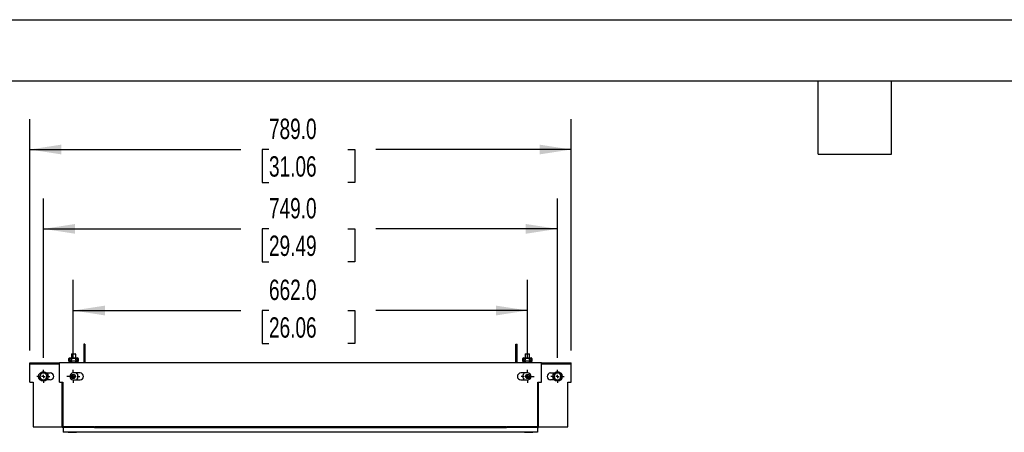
# Model space of a CAD drawing. Header units: millimetres. Extents: x 0 to 3912, y 0 to 3023.
# Tile 6 of 11: x 739 to 2174, y 2422 to 3023. Entities that reach past the tile are written whole.
import ezdxf

# ---------------------------------------------------------------- set-up
doc = ezdxf.new("R2010")
doc.units = ezdxf.units.MM
doc.header["$LTSCALE"] = 14
doc.layers.add('DIMENSIONS', color=140, linetype='Continuous', lineweight=25)
doc.layers.add('TEXT', color=140, linetype='Continuous', lineweight=25)
doc.styles.add('SLDTEXTSTYLE0', font='TXT', dxfattribs={"width": 0.7})
doc.dimstyles.new('SLDDIMSTYLE1', dxfattribs={"dimtxt": 30.212109, "dimasz": 46.228, "dimexe": 0, "dimexo": 0.0625, "dimgap": 7.553027, "dimtad": 0, "dimtih": 1, "dimtoh": 1, "dimdec": 1, "dimrnd": 1e-09, "dimzin": 4, "dimdsep": 46, "dimtxsty": 'SLDTEXTSTYLE0', "dimsah": 1, "dimcen": 0.09, "dimadec": 0, "dimazin": 1, "dimtfac": 1, "dimtdec": 1, "dimtofl": 0, "dimtmove": 0, "dimatfit": 3, "dimfxl": 0, "dimfrac": 2, "dimtolj": 1, "dimtzin": 12, "dimarcsym": 0})

# ---------------------------------------------------------------- blocks, each defined once
blk = doc.blocks.new('_D_4')
at = {"layer": 'DIMENSIONS'}
for p, q in [((817.2, 2530.7), (817.2, 2643.8)), ((1479.2, 2530.7), (1479.2, 2643.8)), ((817.2, 2599.4), (1061.4, 2599.4)), ((1102.3, 2599.4), (1092.2, 2599.4)), ((1092.2, 2599.4), (1092.2, 2551.3)), ((1217.2, 2599.4), (1227.4, 2599.4)), ((1227.4, 2599.4), (1227.4, 2551.3)), ((1479.2, 2599.4), (1258.2, 2599.4)), ((1092.2, 2551.3), (1102.3, 2551.3)), ((1227.4, 2551.3), (1217.2, 2551.3))]:
    blk.add_line(p, q, dxfattribs=at)
for points in [[(817.2, 2599.4), (863.4, 2592.2), (863.4, 2606.5)], [(1479.2, 2599.4), (1433, 2606.5), (1433, 2592.2)]]:
    blk.add_solid(points, dxfattribs=at)
at = {"layer": 'DIMENSIONS', "char_height": 29.63, "attachment_point": 1, "style": 'SLDTEXTSTYLE0'}
for s, insert in [('662.0', (1102.3, 2644.3)), ('26.06', (1102.3, 2589.5))]:
    blk.add_mtext(s, dxfattribs=dict(at, insert=insert))
blk = doc.blocks.new('_D_5')
at = {"layer": 'DIMENSIONS'}
for p, q in [((773.7, 2530.7), (773.7, 2762.6)), ((1522.7, 2530.7), (1522.7, 2762.6)), ((773.7, 2718.2), (1061.4, 2718.2)), ((1102.3, 2718.2), (1092.2, 2718.2)), ((1092.2, 2718.2), (1092.2, 2670.2)), ((1217.2, 2718.2), (1227.4, 2718.2)), ((1227.4, 2718.2), (1227.4, 2670.2)), ((1522.7, 2718.2), (1258.2, 2718.2)), ((1092.2, 2670.2), (1102.3, 2670.2)), ((1227.4, 2670.2), (1217.2, 2670.2))]:
    blk.add_line(p, q, dxfattribs=at)
for points in [[(773.7, 2718.2), (819.9, 2711.1), (819.9, 2725.3)], [(1522.7, 2718.2), (1476.5, 2725.3), (1476.5, 2711.1)]]:
    blk.add_solid(points, dxfattribs=at)
at = {"layer": 'DIMENSIONS', "char_height": 29.63, "attachment_point": 1, "style": 'SLDTEXTSTYLE0'}
for s, insert in [('749.0', (1102.3, 2763.1)), ('29.49', (1102.3, 2708.4))]:
    blk.add_mtext(s, dxfattribs=dict(at, insert=insert))
blk = doc.blocks.new('_D_6')
at = {"layer": 'DIMENSIONS'}
for p, q in [((753.7, 2541.2), (753.7, 2878.1)), ((1542.7, 2541.2), (1542.7, 2878.1)), ((753.7, 2833.7), (1061.4, 2833.7)), ((1102.3, 2833.7), (1092.2, 2833.7)), ((1092.2, 2833.7), (1092.2, 2785.7)), ((1217.2, 2833.7), (1227.4, 2833.7)), ((1227.4, 2833.7), (1227.4, 2785.7)), ((1542.7, 2833.7), (1258.2, 2833.7)), ((1092.2, 2785.7), (1102.3, 2785.7)), ((1227.4, 2785.7), (1217.2, 2785.7))]:
    blk.add_line(p, q, dxfattribs=at)
for points in [[(753.7, 2833.7), (799.9, 2826.6), (799.9, 2840.8)], [(1542.7, 2833.7), (1496.5, 2840.8), (1496.5, 2826.6)]]:
    blk.add_solid(points, dxfattribs=at)
at = {"layer": 'DIMENSIONS', "char_height": 29.63, "attachment_point": 1, "style": 'SLDTEXTSTYLE0'}
for s, insert in [('789.0', (1102.3, 2878.6)), ('31.06', (1102.3, 2823.9))]:
    blk.add_mtext(s, dxfattribs=dict(at, insert=insert))
blk = doc.blocks.new('SW_CENTERMARKSYMBOL_50')
at = {"layer": 'DIMENSIONS', "color": 0}
for p, q in [((-5.08, 0), (-9.54, 0)), ((0, 0), (-2.54, 0)), ((0, 5.08), (0, 9.54)), ((0, 0), (0, 2.54)), ((0, 0), (0, -2.54)), ((0, 0), (2.54, 0)), ((5.08, 0), (9.54, 0)), ((0, -5.08), (0, -9.54))]:
    blk.add_line(p, q, dxfattribs=at)
blk = doc.blocks.new('SW_CENTERMARKSYMBOL_51')
at = {"layer": 'DIMENSIONS', "color": 0}
for p, q in [((-5.08, 0), (-9.54, 0)), ((0, 0), (-2.54, 0)), ((0, 5.08), (0, 9.54)), ((0, 0), (0, 2.54)), ((0, 0), (0, -2.54)), ((0, 0), (2.54, 0)), ((5.08, 0), (9.54, 0)), ((0, -5.08), (0, -9.54))]:
    blk.add_line(p, q, dxfattribs=at)
blk = doc.blocks.new('SW_CENTERMARKSYMBOL_52')
at = {"layer": 'DIMENSIONS', "color": 0}
for p, q in [((-5.08, 0), (-9.54, 0)), ((0, 0), (-2.54, 0)), ((0, 5.08), (0, 9.54)), ((0, 0), (0, 2.54)), ((0, 0), (0, -2.54)), ((0, 0), (2.54, 0)), ((5.08, 0), (9.54, 0)), ((0, -5.08), (0, -9.54))]:
    blk.add_line(p, q, dxfattribs=at)
blk = doc.blocks.new('SW_CENTERMARKSYMBOL_53')
at = {"layer": 'DIMENSIONS', "color": 0}
for p, q in [((-5.08, 0), (-9.54, 0)), ((0, 0), (-2.54, 0)), ((0, 5.08), (0, 9.54)), ((0, 0), (0, 2.54)), ((0, 0), (0, -2.54)), ((0, 0), (2.54, 0)), ((5.08, 0), (9.54, 0)), ((0, -5.08), (0, -9.54))]:
    blk.add_line(p, q, dxfattribs=at)

msp = doc.modelspace()

# ---------------------------------------------------------------- linework, layer by layer
at = {"color": 7, "linetype": 'Continuous'}
msp.add_line((0.03, 3022.64), (3911.63, 3022.64), dxfattribs=at)
for p, q in [((832.68, 2550.42), (832.68, 2523.42)), ((834.18, 2550.42), (832.68, 2550.42)), ((834.18, 2550.42), (834.18, 2523.42)), ((1462.18, 2523.42), (1462.18, 2550.42)), ((1462.18, 2550.42), (1463.68, 2550.42)), ((1463.68, 2523.42), (1463.68, 2550.42)), ((810.93, 2525.42), (810.93, 2529.42)), ((811.43, 2529.42), (811.43, 2525.42)), ((811.93, 2530.42), (814.93, 2530.42)), ((811.93, 2529.42), (811.93, 2530.42)), ((814.93, 2529.42), (811.93, 2529.42)), ((811.93, 2529.42), (811.93, 2527.42)), ((811.93, 2527.42), (814.93, 2527.42)), ((813.18, 2524.92), (811.93, 2524.92)), ((812.18, 2525.65), (812.18, 2527.42)), ((812.93, 2525.65), (812.18, 2525.65)), ((812.43, 2525.4), (813.04, 2525.4)), ((812.93, 2527.42), (812.93, 2525.65)), ((822.43, 2525.65), (812.93, 2525.65)), ((822.33, 2525.4), (813.04, 2525.4)), ((815.18, 2536.42), (814.68, 2535.92)), ((814.68, 2535.92), (814.68, 2530.42)), ((816.82, 2535.92), (814.68, 2535.92)), ((814.68, 2525.4), (814.68, 2523.42)), ((814.93, 2530.42), (814.93, 2529.42)), ((814.93, 2530.42), (820.43, 2530.42)), ((820.43, 2529.92), (814.93, 2529.92)), ((820.43, 2529.9), (814.93, 2529.9)), ((820.43, 2529.65), (814.93, 2529.65)), ((814.93, 2527.42), (814.93, 2529.42)), ((815.18, 2536.42), (816.97, 2536.42)), ((820.68, 2535.92), (816.82, 2535.92)), ((816.97, 2536.42), (820.18, 2536.42)), ((820.68, 2535.92), (820.18, 2536.42)), ((820.43, 2530.42), (823.43, 2530.42)), ((820.43, 2529.42), (820.43, 2530.42)), ((820.43, 2529.42), (820.43, 2527.42)), ((823.43, 2529.42), (820.43, 2529.42)), ((820.43, 2527.42), (823.43, 2527.42)), ((820.68, 2530.42), (820.68, 2535.92)), ((820.68, 2523.42), (820.68, 2525.4)), ((823.43, 2524.92), (822.18, 2524.92)), ((822.33, 2525.4), (822.93, 2525.4)), ((822.43, 2525.65), (822.43, 2527.42)), ((823.18, 2525.65), (822.43, 2525.65)), ((823.18, 2527.42), (823.18, 2525.65)), ((823.43, 2530.42), (823.43, 2529.42)), ((823.43, 2527.42), (823.43, 2529.42)), ((823.93, 2525.42), (823.93, 2529.42)), ((824.43, 2529.42), (824.43, 2525.42)), ((1471.93, 2525.42), (1471.93, 2529.42)), ((1472.43, 2529.42), (1472.43, 2525.42)), ((1472.93, 2530.42), (1475.93, 2530.42)), ((1472.93, 2529.42), (1472.93, 2530.42)), ((1475.93, 2529.42), (1472.93, 2529.42)), ((1472.93, 2529.42), (1472.93, 2527.42)), ((1472.93, 2527.42), (1475.93, 2527.42)), ((1474.18, 2524.92), (1472.93, 2524.92)), ((1473.18, 2525.65), (1473.18, 2527.42)), ((1473.93, 2525.65), (1473.18, 2525.65)), ((1473.43, 2525.4), (1474.04, 2525.4)), ((1473.93, 2527.42), (1473.93, 2525.65)), ((1483.43, 2525.65), (1473.93, 2525.65)), ((1483.33, 2525.4), (1474.04, 2525.4)), ((1476.18, 2536.42), (1475.68, 2535.92)), ((1475.68, 2535.92), (1475.68, 2530.42)), ((1481.68, 2535.92), (1475.68, 2535.92)), ((1475.68, 2525.4), (1475.68, 2523.42)), ((1475.93, 2530.42), (1475.93, 2529.42)), ((1475.93, 2530.42), (1481.43, 2530.42)), ((1481.43, 2529.92), (1475.93, 2529.92)), ((1481.43, 2529.9), (1475.93, 2529.9)), ((1481.43, 2529.65), (1475.93, 2529.65)), ((1475.93, 2527.42), (1475.93, 2529.42)), ((1476.18, 2536.42), (1481.18, 2536.42)), ((1481.68, 2535.92), (1481.18, 2536.42)), ((1481.43, 2530.42), (1484.43, 2530.42)), ((1481.43, 2529.42), (1481.43, 2530.42)), ((1484.43, 2529.42), (1481.43, 2529.42)), ((1481.43, 2529.42), (1481.43, 2527.42)), ((1481.43, 2527.42), (1484.43, 2527.42)), ((1481.68, 2530.42), (1481.68, 2535.92)), ((1481.68, 2523.42), (1481.68, 2525.4)), ((1484.43, 2524.92), (1483.18, 2524.92)), ((1483.33, 2525.4), (1483.93, 2525.4)), ((1483.43, 2525.65), (1483.43, 2527.42)), ((1484.18, 2525.65), (1483.43, 2525.65)), ((1484.18, 2527.42), (1484.18, 2525.65)), ((1484.43, 2530.42), (1484.43, 2529.42)), ((1484.43, 2527.42), (1484.43, 2529.42)), ((1484.93, 2525.42), (1484.93, 2529.42)), ((1485.43, 2529.42), (1485.43, 2525.42)), ((753.68, 2523.42), (797.18, 2523.42)), ((753.68, 2521.92), (753.68, 2523.42)), ((753.68, 2521.92), (797.18, 2521.92)), ((753.68, 2521.92), (753.68, 2521.92)), ((753.68, 2494.92), (753.68, 2521.92)), ((753.68, 2521.92), (797.18, 2521.92)), ((797.18, 2494.92), (797.18, 2523.42)), ((1499.18, 2523.42), (797.18, 2523.42)), ((813.18, 2524.42), (811.93, 2524.42)), ((813.68, 2523.42), (813.68, 2523.92)), ((814.18, 2523.92), (814.18, 2523.42)), ((821.18, 2523.42), (821.18, 2523.92)), ((821.68, 2523.92), (821.68, 2523.42)), ((823.43, 2524.42), (822.18, 2524.42)), ((1474.18, 2524.42), (1472.93, 2524.42)), ((1474.68, 2523.42), (1474.68, 2523.92)), ((1475.18, 2523.92), (1475.18, 2523.42)), ((1482.18, 2523.42), (1482.18, 2523.92)), ((1482.68, 2523.92), (1482.68, 2523.42)), ((1484.43, 2524.42), (1483.18, 2524.42)), ((1499.18, 2494.92), (1499.18, 2523.42)), ((1499.18, 2523.42), (1542.68, 2523.42)), ((1499.18, 2521.92), (1542.68, 2521.92)), ((1499.18, 2521.92), (1542.68, 2521.92)), ((1542.68, 2521.92), (1542.68, 2523.42)), ((1542.68, 2521.92), (1542.68, 2521.92)), ((1542.68, 2494.92), (1542.68, 2521.92)), ((778.58, 2508.42), (783.68, 2508.42)), ((783.68, 2498.42), (778.58, 2498.42)), ((827.18, 2508.42), (817.18, 2508.42)), ((817.18, 2498.42), (827.18, 2498.42)), ((1479.18, 2508.42), (1469.18, 2508.42)), ((1469.18, 2498.42), (1479.18, 2498.42)), ((1512.68, 2508.42), (1517.78, 2508.42)), ((1517.78, 2498.42), (1512.68, 2498.42)), ((753.68, 2494.92), (758.68, 2494.92)), ((758.68, 2494.92), (758.68, 2429.92)), ((797.18, 2494.92), (802.18, 2494.92)), ((801.18, 2428.92), (801.18, 2494.92)), ((802.18, 2494.92), (802.18, 2429.92)), ((1494.18, 2494.92), (1499.18, 2494.92)), ((1494.18, 2429.92), (1494.18, 2494.92)), ((1495.18, 2428.92), (1495.18, 2494.92)), ((1537.68, 2494.92), (1542.68, 2494.92)), ((1537.68, 2429.92), (1537.68, 2494.92)), ((758.68, 2429.92), (801.18, 2429.92)), ((802.68, 2428.92), (801.18, 2428.92)), ((847.18, 2429.92), (802.18, 2429.92)), ((802.68, 2428.92), (802.68, 2422.42)), ((848.18, 2428.92), (802.68, 2428.92)), ((825.68, 2429.92), (825.68, 2428.92)), ((847.18, 2429.92), (848.18, 2429.92)), ((847.18, 2429.92), (847.18, 2429.92)), ((848.18, 2428.42), (848.18, 2429.92)), ((1448.18, 2429.92), (848.18, 2429.92)), ((848.18, 2429.92), (848.18, 2429.92)), ((1448.18, 2428.42), (848.18, 2428.42)), ((1448.18, 2428.42), (1448.18, 2429.92)), ((1448.18, 2429.92), (1449.18, 2429.92)), ((1448.18, 2429.92), (1448.18, 2429.92)), ((1493.68, 2428.92), (1448.18, 2428.92)), ((1494.18, 2429.92), (1449.18, 2429.92)), ((1449.18, 2429.92), (1449.18, 2429.92)), ((1470.68, 2429.92), (1470.68, 2428.92)), ((1493.68, 2428.92), (1493.68, 2422.42)), ((1493.68, 2428.92), (1495.18, 2428.92)), ((1495.18, 2429.92), (1537.68, 2429.92)), ((1493.68, 2422.42), (802.68, 2422.42)), ((809.68, 2422.42), (809.68, 2422.12)), ((809.68, 2422.12), (810.54, 2422.12)), ((810.54, 2422.12), (821.68, 2422.12)), ((821.68, 2422.12), (821.68, 2422.42)), ((1474.68, 2422.42), (1474.68, 2422.12)), ((1474.68, 2422.12), (1475.54, 2422.12)), ((1475.54, 2422.12), (1486.68, 2422.12)), ((1486.68, 2422.12), (1486.68, 2422.42))]:
    msp.add_line(p, q)
for centre, radius in [((773.68, 2503.42), 7), ((1522.68, 2503.42), 7), ((817.18, 2503.42), 3), ((817.18, 2503.42), 2.5), ((1479.18, 2503.42), 3), ((1479.18, 2503.42), 2.5)]:
    msp.add_circle(centre, radius)
for centre, radius, start, end in [((811.93, 2529.42), 1, 90, 180), ((811.93, 2525.42), 1, 180, 270), ((811.93, 2529.42), 0.5, 90, 180), ((811.93, 2525.42), 0.5, 180, 270), ((813.18, 2523.92), 1, 0, 90), ((822.18, 2523.92), 1, 90, 180), ((823.43, 2529.42), 1, 0, 90), ((823.43, 2529.42), 0.5, 0, 90), ((823.43, 2525.42), 1, 270, 0), ((823.43, 2525.42), 0.5, 270, 0), ((1472.93, 2529.42), 1, 90, 180), ((1472.93, 2525.42), 1, 180, 270), ((1472.93, 2529.42), 0.5, 90, 180), ((1472.93, 2525.42), 0.5, 180, 270), ((1474.18, 2523.92), 1, 0, 90), ((1483.18, 2523.92), 1, 90, 180), ((1484.43, 2529.42), 1, 0, 90), ((1484.43, 2529.42), 0.5, 0, 90), ((1484.43, 2525.42), 0.5, 270, 0), ((1484.43, 2525.42), 1, 270, 0), ((813.18, 2523.92), 0.5, 0, 90), ((822.18, 2523.92), 0.5, 90, 180), ((1474.18, 2523.92), 0.5, 0, 90), ((1483.18, 2523.92), 0.5, 90, 180), ((773.68, 2503.42), 5, 159.08274, 219.08274), ((773.68, 2503.42), 5, 99.08274, 159.08274), ((773.68, 2503.42), 5, 219.08274, 279.08274), ((773.68, 2503.42), 5, 39.08274, 99.08274), ((773.68, 2503.42), 5, 279.08274, 339.08274), ((773.68, 2503.42), 5, 339.08274, 39.08274), ((783.68, 2503.42), 5, 270, 90), ((817.18, 2503.42), 5, 90, 270), ((817.18, 2503.42), 7, 314.41531, 45.58469), ((827.18, 2503.42), 5, 270, 90), ((1469.18, 2503.42), 5, 90, 270), ((1479.18, 2503.42), 7, 134.41531, 225.58469), ((1479.18, 2503.42), 5, 270, 90), ((1512.68, 2503.42), 5, 90, 270), ((1522.68, 2503.42), 5, 159.08274, 219.08274), ((1522.68, 2503.42), 5, 99.08274, 159.08274), ((1522.68, 2503.42), 5, 219.08274, 279.08274), ((1522.68, 2503.42), 5, 39.08274, 99.08274), ((1522.68, 2503.42), 5, 279.08274, 339.08274), ((1522.68, 2503.42), 5, 339.08274, 39.08274)]:
    msp.add_arc(centre, radius, start, end)
for points, knots in [([(812.18, 2525.65), (812.18, 2525.6), (812.21, 2525.53), (812.3, 2525.43), (812.37, 2525.4), (812.43, 2525.4)], [0, 0, 0, 0, 0.5, 0.5, 1, 1, 1, 1]), ([(812.93, 2525.65), (812.93, 2525.6), (812.94, 2525.53), (812.98, 2525.43), (813.01, 2525.4), (813.04, 2525.4)], [0, 0, 0, 0, 0.5, 0.5, 1, 1, 1, 1]), ([(822.43, 2525.65), (822.43, 2525.6), (822.42, 2525.53), (822.38, 2525.43), (822.35, 2525.4), (822.33, 2525.4)], [0, 0, 0, 0, 0.5, 0.5, 1, 1, 1, 1]), ([(823.18, 2525.65), (823.18, 2525.6), (823.16, 2525.53), (823.06, 2525.43), (822.99, 2525.4), (822.93, 2525.4)], [0, 0, 0, 0, 0.5, 0.5, 1, 1, 1, 1]), ([(1473.18, 2525.65), (1473.18, 2525.6), (1473.21, 2525.53), (1473.3, 2525.43), (1473.37, 2525.4), (1473.43, 2525.4)], [0, 0, 0, 0, 0.5, 0.5, 1, 1, 1, 1]), ([(1473.93, 2525.65), (1473.93, 2525.6), (1473.94, 2525.53), (1473.98, 2525.43), (1474.01, 2525.4), (1474.04, 2525.4)], [0, 0, 0, 0, 0.5, 0.5, 1, 1, 1, 1]), ([(1483.43, 2525.65), (1483.43, 2525.6), (1483.42, 2525.53), (1483.38, 2525.43), (1483.35, 2525.4), (1483.33, 2525.4)], [0, 0, 0, 0, 0.5, 0.5, 1, 1, 1, 1]), ([(1484.18, 2525.65), (1484.18, 2525.6), (1484.16, 2525.53), (1484.06, 2525.43), (1483.99, 2525.4), (1483.93, 2525.4)], [0, 0, 0, 0, 0.5, 0.5, 1, 1, 1, 1]), ([(769.01, 2505.21), (768.98, 2505.12), (768.91, 2504.94), (768.81, 2504.67), (768.7, 2504.39), (768.6, 2504.12), (768.44, 2503.72), (768.24, 2503.18), (768.07, 2502.74), (767.98, 2502.51)], [0, 0, 0, 0, 0.099279, 0.198139, 0.2973344, 0.3975954, 0.4996159, 0.7449304, 1, 1, 1, 1]), ([(767.98, 2502.51), (768.06, 2502.42), (768.21, 2502.23), (768.44, 2501.95), (768.66, 2501.68), (768.91, 2501.37), (769.19, 2501.02), (769.5, 2500.65), (769.7, 2500.4), (769.8, 2500.27)], [0, 0, 0, 0, 0.1290501, 0.2550217, 0.3786008, 0.5005697, 0.6695888, 0.8349422, 1, 1, 1, 1]), ([(770.04, 2507.9), (770, 2507.79), (769.91, 2507.57), (769.79, 2507.23), (769.66, 2506.9), (769.52, 2506.53), (769.36, 2506.12), (769.19, 2505.66), (769.07, 2505.36), (769.01, 2505.21)], [0, 0, 0, 0, 0.1291166, 0.2550595, 0.378518, 0.5002786, 0.669222, 0.8346725, 1, 1, 1, 1]), ([(769.8, 2500.27), (769.86, 2500.2), (769.98, 2500.04), (770.17, 2499.82), (770.35, 2499.59), (770.54, 2499.37), (770.81, 2499.03), (771.17, 2498.58), (771.47, 2498.22), (771.62, 2498.03)], [0, 0, 0, 0, 0.0992957, 0.198226, 0.2975493, 0.3979996, 0.500274, 0.7454211, 1, 1, 1, 1]), ([(772.89, 2508.36), (772.8, 2508.34), (772.61, 2508.31), (772.32, 2508.27), (772.03, 2508.22), (771.74, 2508.18), (771.32, 2508.11), (770.75, 2508.02), (770.28, 2507.94), (770.04, 2507.9)], [0, 0, 0, 0, 0.09927902, 0.19813902, 0.29733442, 0.39759543, 0.49961594, 0.74493039, 1, 1, 1, 1]), ([(771.62, 2498.03), (771.74, 2498.05), (771.98, 2498.09), (772.33, 2498.14), (772.68, 2498.2), (773.08, 2498.26), (773.51, 2498.33), (773.99, 2498.41), (774.31, 2498.46), (774.47, 2498.49)], [0, 0, 0, 0, 0.12911658, 0.25505947, 0.378518, 0.50027863, 0.66922197, 0.83467248, 1, 1, 1, 1]), ([(775.74, 2508.82), (775.62, 2508.8), (775.39, 2508.76), (775.03, 2508.7), (774.68, 2508.65), (774.29, 2508.58), (773.85, 2508.51), (773.37, 2508.44), (773.05, 2508.39), (772.89, 2508.36)], [0, 0, 0, 0, 0.1291166, 0.2550595, 0.378518, 0.5002786, 0.669222, 0.8346725, 1, 1, 1, 1]), ([(774.47, 2498.49), (774.57, 2498.5), (774.76, 2498.53), (775.05, 2498.58), (775.33, 2498.62), (775.62, 2498.67), (776.05, 2498.74), (776.62, 2498.83), (777.09, 2498.9), (777.32, 2498.94)], [0, 0, 0, 0, 0.09927902, 0.19813902, 0.29733442, 0.39759543, 0.49961594, 0.74493039, 1, 1, 1, 1]), ([(777.56, 2506.57), (777.5, 2506.65), (777.38, 2506.8), (777.2, 2507.03), (777.01, 2507.25), (776.83, 2507.48), (776.56, 2507.81), (776.19, 2508.26), (775.9, 2508.63), (775.74, 2508.82)], [0, 0, 0, 0, 0.0991792, 0.1979753, 0.297143, 0.3974126, 0.4994779, 0.7449565, 1, 1, 1, 1]), ([(777.32, 2498.94), (777.37, 2499.05), (777.45, 2499.28), (777.58, 2499.61), (777.71, 2499.95), (777.85, 2500.32), (778.01, 2500.73), (778.18, 2501.18), (778.3, 2501.49), (778.35, 2501.64)], [0, 0, 0, 0, 0.1291166, 0.2550595, 0.378518, 0.5002786, 0.669222, 0.8346725, 1, 1, 1, 1]), ([(779.38, 2504.33), (779.31, 2504.43), (779.16, 2504.61), (778.93, 2504.89), (778.71, 2505.17), (778.46, 2505.48), (778.18, 2505.82), (777.87, 2506.2), (777.67, 2506.45), (777.56, 2506.57)], [0, 0, 0, 0, 0.1287968, 0.2545548, 0.377955, 0.4997735, 0.6691232, 0.8347365, 1, 1, 1, 1]), ([(778.35, 2501.64), (778.39, 2501.73), (778.46, 2501.91), (778.56, 2502.18), (778.66, 2502.45), (778.77, 2502.72), (778.92, 2503.13), (779.13, 2503.67), (779.3, 2504.11), (779.38, 2504.33)], [0, 0, 0, 0, 0.099279, 0.198139, 0.2973344, 0.3975954, 0.4996159, 0.7449304, 1, 1, 1, 1]), ([(1518.01, 2505.21), (1517.98, 2505.12), (1517.91, 2504.94), (1517.81, 2504.67), (1517.7, 2504.39), (1517.6, 2504.12), (1517.44, 2503.72), (1517.24, 2503.18), (1517.07, 2502.74), (1516.98, 2502.51)], [0, 0, 0, 0, 0.099279, 0.198139, 0.2973344, 0.3975954, 0.4996159, 0.7449304, 1, 1, 1, 1]), ([(1516.98, 2502.51), (1517.06, 2502.42), (1517.21, 2502.23), (1517.44, 2501.95), (1517.66, 2501.68), (1517.91, 2501.37), (1518.19, 2501.02), (1518.5, 2500.65), (1518.7, 2500.4), (1518.8, 2500.27)], [0, 0, 0, 0, 0.1290501, 0.2550217, 0.3786008, 0.5005697, 0.6695888, 0.8349422, 1, 1, 1, 1]), ([(1519.04, 2507.9), (1519, 2507.79), (1518.91, 2507.57), (1518.79, 2507.23), (1518.66, 2506.9), (1518.52, 2506.53), (1518.36, 2506.12), (1518.19, 2505.66), (1518.07, 2505.36), (1518.01, 2505.21)], [0, 0, 0, 0, 0.1291166, 0.2550595, 0.378518, 0.5002786, 0.669222, 0.8346725, 1, 1, 1, 1]), ([(1518.8, 2500.27), (1518.86, 2500.2), (1518.98, 2500.04), (1519.17, 2499.82), (1519.35, 2499.59), (1519.54, 2499.37), (1519.81, 2499.03), (1520.17, 2498.58), (1520.47, 2498.22), (1520.62, 2498.03)], [0, 0, 0, 0, 0.0992957, 0.198226, 0.2975493, 0.3979996, 0.500274, 0.7454211, 1, 1, 1, 1]), ([(1521.89, 2508.36), (1521.8, 2508.34), (1521.61, 2508.31), (1521.32, 2508.27), (1521.03, 2508.22), (1520.74, 2508.18), (1520.32, 2508.11), (1519.75, 2508.02), (1519.28, 2507.94), (1519.04, 2507.9)], [0, 0, 0, 0, 0.099279, 0.198139, 0.2973344, 0.3975954, 0.4996159, 0.7449304, 1, 1, 1, 1]), ([(1520.62, 2498.03), (1520.74, 2498.05), (1520.98, 2498.09), (1521.33, 2498.14), (1521.68, 2498.2), (1522.08, 2498.26), (1522.51, 2498.33), (1522.99, 2498.41), (1523.31, 2498.46), (1523.47, 2498.49)], [0, 0, 0, 0, 0.1291166, 0.2550595, 0.378518, 0.5002786, 0.669222, 0.8346725, 1, 1, 1, 1]), ([(1524.74, 2508.82), (1524.62, 2508.8), (1524.39, 2508.76), (1524.03, 2508.7), (1523.68, 2508.65), (1523.29, 2508.58), (1522.85, 2508.51), (1522.37, 2508.44), (1522.05, 2508.39), (1521.89, 2508.36)], [0, 0, 0, 0, 0.1291166, 0.2550595, 0.378518, 0.5002786, 0.669222, 0.8346725, 1, 1, 1, 1]), ([(1523.47, 2498.49), (1523.57, 2498.5), (1523.76, 2498.53), (1524.05, 2498.58), (1524.33, 2498.62), (1524.62, 2498.67), (1525.05, 2498.74), (1525.62, 2498.83), (1526.09, 2498.9), (1526.32, 2498.94)], [0, 0, 0, 0, 0.099279, 0.198139, 0.2973344, 0.3975954, 0.4996159, 0.7449304, 1, 1, 1, 1]), ([(1526.56, 2506.57), (1526.5, 2506.65), (1526.38, 2506.8), (1526.2, 2507.03), (1526.01, 2507.25), (1525.83, 2507.48), (1525.56, 2507.81), (1525.19, 2508.26), (1524.9, 2508.63), (1524.74, 2508.82)], [0, 0, 0, 0, 0.0991792, 0.1979753, 0.297143, 0.3974126, 0.4994779, 0.7449565, 1, 1, 1, 1]), ([(1526.32, 2498.94), (1526.37, 2499.05), (1526.45, 2499.28), (1526.58, 2499.61), (1526.71, 2499.95), (1526.85, 2500.32), (1527.01, 2500.73), (1527.18, 2501.18), (1527.3, 2501.49), (1527.35, 2501.64)], [0, 0, 0, 0, 0.12911658, 0.25505947, 0.378518, 0.50027863, 0.66922197, 0.83467248, 1, 1, 1, 1]), ([(1528.38, 2504.33), (1528.31, 2504.43), (1528.16, 2504.61), (1527.93, 2504.89), (1527.71, 2505.17), (1527.46, 2505.48), (1527.18, 2505.82), (1526.87, 2506.2), (1526.67, 2506.45), (1526.56, 2506.57)], [0, 0, 0, 0, 0.1287968, 0.2545548, 0.377955, 0.4997735, 0.6691232, 0.8347365, 1, 1, 1, 1]), ([(1527.35, 2501.64), (1527.39, 2501.73), (1527.46, 2501.91), (1527.56, 2502.18), (1527.66, 2502.45), (1527.77, 2502.72), (1527.92, 2503.13), (1528.13, 2503.67), (1528.3, 2504.11), (1528.38, 2504.33)], [0, 0, 0, 0, 0.099279, 0.198139, 0.2973344, 0.3975954, 0.4996159, 0.7449304, 1, 1, 1, 1])]:
    msp.add_open_spline(points, degree=3, knots=knots)
at = {"layer": 'TEXT'}
for p, q in [((88.9, 2933.7), (3822.7, 2933.7)), ((1902.46, 2827.02), (1902.46, 2933.7)), ((2009.14, 2827.02), (2009.14, 2933.7)), ((1902.46, 2827.02), (2009.14, 2827.02))]:
    msp.add_line(p, q, dxfattribs=at)

# ---------------------------------------------------------------- block references
at = {"layer": 'DIMENSIONS'}
for name, p in [('SW_CENTERMARKSYMBOL_51', (773.68, 2503.42)), ('SW_CENTERMARKSYMBOL_52', (817.18, 2503.42)), ('SW_CENTERMARKSYMBOL_53', (1479.18, 2503.42)), ('SW_CENTERMARKSYMBOL_50', (1522.68, 2503.42))]:
    msp.add_blockref(name, p, dxfattribs=at)

# ---------------------------------------------------------------- dimensions: what is measured, and where the dimension line sits
dim = msp.add_linear_dim(base=(753.68, 2833.67), p1=(1542.68, 2523.42), p2=(753.68, 2523.42), dimstyle='SLDDIMSTYLE1', dxfattribs=at)
dim.commit()
dim.dimension.update_dxf_attribs({"geometry": '_D_6', "text_midpoint": (1159.76, 2833.67), "dimtype": 160})
for base, p1, p2, picture, middle in [((1522.68, 2718.18), (773.68, 2512.96), (1522.68, 2512.96), '_D_5', (1159.76, 2718.18)), ((1479.18, 2599.36), (817.18, 2512.96), (1479.18, 2512.96), '_D_4', (1159.76, 2599.36))]:
    dim = msp.add_linear_dim(base=base, p1=p1, p2=p2, angle=0, dimstyle='SLDDIMSTYLE1', dxfattribs=at)
    dim.commit()
    dim.dimension.update_dxf_attribs({"geometry": picture, "text_midpoint": middle, "dimtype": 160})

doc.saveas('drawing.dxf')
